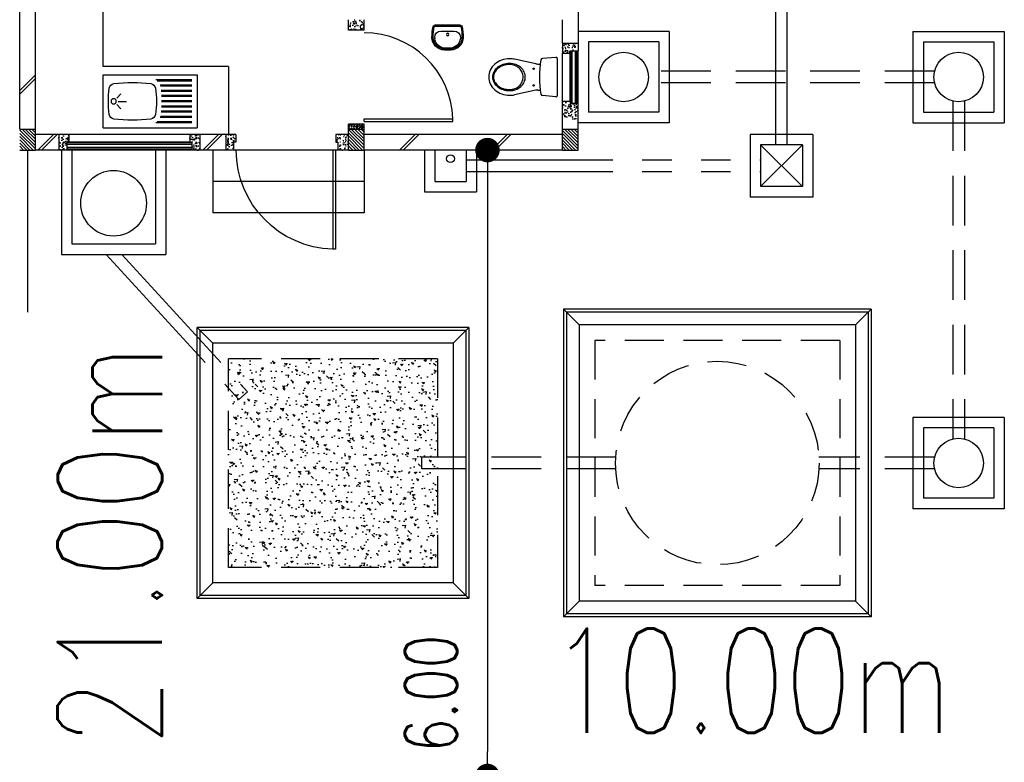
# Model space of a CAD drawing. Header units: millimetres. Extents: x 301 to 1479, y 491 to 1341.
# Tile 89 of 256: x 400 to 409, y 600 to 607. Entities that reach past the tile are written whole.
import ezdxf

# ---------------------------------------------------------------- set-up
doc = ezdxf.new("R2010")
doc.units = ezdxf.units.MM
doc.header["$LTSCALE"] = 1.5
doc.header["$MEASUREMENT"] = 0
for name, pattern in [('HIDDEN', [0.375, 0.25, -0.125]), ('HIDDEN2', [4.7625, 3.175, -1.5875]), ('PHANTOM2', [1.25, 0.625, -0.125, 0.125, -0.125, 0.125, -0.125])]:
    doc.linetypes.add(name, pattern=pattern)
for name, color, linetype in [('AP&SA', 254, 'HIDDEN'), ('Blk', 7, 'Continuous'), ('Block', 46, 'Continuous'), ('Boundary Wall', 64, 'Continuous'), ('BWCN', 4, 'Continuous'), ('DIM', 6, 'Continuous'), ('DOOR', 3, 'Continuous'), ('Ele', 8, 'Continuous'), ('HATCH', 7, 'Continuous'), ('Hatch Aggregate', 252, 'Continuous'), ('Hatch Col. C1 GF Ext.', 84, 'Continuous'), ('Hatch Stub Col', 251, 'Continuous'), ('Kerb', 251, 'Continuous'), ('P. Grease Trap', 64, 'Continuous'), ('P. Septic tank', 2, 'Continuous'), ('P. Sewr Manhole', 49, 'Continuous'), ('PVC Pipe 110', 69, 'Continuous'), ('PVC RWP 75', 77, 'Continuous'), ('PVC Sewer Pipe 110', 24, 'Continuous'), ('SANIT', 8, 'Continuous'), ('TEXT', 7, 'Continuous'), ('WINDOW', 1, 'Continuous')]:
    doc.layers.add(name, color=color, linetype=linetype)
doc.styles.add('RS1', font='romans.shx', dxfattribs={"width": 0.75, "height": 0.5})
doc.styles.add('RS2', font='romans.shx', dxfattribs={"width": 0.75, "height": 1})
doc.dimstyles.new('Souillac5', dxfattribs={"dimscale": 0.5, "dimtxt": 0.5, "dimasz": 0.47, "dimexe": 0, "dimexo": 1, "dimgap": 0.5, "dimtad": 1, "dimzin": 0, "dimdsep": 46, "dimtxsty": 'RS1', "dimblk": 'DOT', "dimcen": 3, "dimse1": 1, "dimse2": 1, "dimclrd": 6, "dimclre": 6, "dimclrt": 7, "dimaunit": 1, "dimadec": 0, "dimazin": 0, "dimtfac": 1, "dimtofl": 0, "dimtmove": 1, "dimatfit": 3, "dimfxl": 1, "dimtolj": 1, "dimtzin": 0, "dimlwe": -1, "dimarcsym": 0})
pattern_1 = [(50, (388.26804, 128.10737), (0.071726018, -0.0062752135), [0.0075, -0.0825]), (355, (388.26804, 128.10737), (-0.013875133, 0.075219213), [0.006, -0.066]), (100.451444, (388.27402, 128.10685), (0.057850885, 0.068943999), [0.006374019, -0.070114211]), (46.1842, (388.26804, 128.12737), (0.106724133, -0.016551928), [0.01125, -0.12375]), (96.635635, (388.27693, 128.12599), (0.093466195, 0.09741186), [0.009561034, -0.105171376]), (351.184164, (388.26804, 128.12737), (0.093466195, 0.09741186), [0.009, -0.099]), (21, (388.27804, 128.12237), (0.059690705, -0.040261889), [0.0075, -0.0825]), (326, (388.27804, 128.12237), (0.024331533, 0.072515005), [0.006, -0.066]), (71.451445, (388.283015, 128.11902), (0.084022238, 0.032253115), [0.006374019, -0.070114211]), (37.5, (388.26804, 128.107373), (0.0012159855, 0.0332893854), [0, -0.0652, 0, -0.067, 0, -0.06625]), (7.5, (388.26804, 128.107373), (0.0263069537, 0.0394411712), [0, -0.0382, 0, -0.0637, 0, -0.02525]), (327.5, (388.24574, 128.107373), (0.0533822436, -0.0022554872), [0, -0.025, 0, -0.078, 0, -0.1035]), (317.5, (388.23574, 128.107373), (0.058318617, 0.010010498), [0, -0.0325, 0, -0.0518, 0, -0.0735])]
pattern_2 = [(315, (409.424486, 123.072963), (0.0154679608, 0.0154679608), [])]
pattern_3 = [(50, (388.36804, 128.25737), (0.071726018, -0.0062752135), [0.0075, -0.0825]), (355, (388.36804, 128.25737), (-0.013875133, 0.075219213), [0.006, -0.066]), (100.451444, (388.37402, 128.25685), (0.057850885, 0.068943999), [0.006374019, -0.070114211]), (46.1842, (388.36804, 128.27737), (0.106724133, -0.016551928), [0.01125, -0.12375]), (96.635635, (388.37693, 128.27599), (0.093466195, 0.09741186), [0.009561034, -0.105171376]), (351.184164, (388.36804, 128.27737), (0.093466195, 0.09741186), [0.009, -0.099]), (21, (388.37804, 128.27237), (0.059690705, -0.040261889), [0.0075, -0.0825]), (326, (388.37804, 128.27237), (0.024331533, 0.072515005), [0.006, -0.066]), (71.451445, (388.383015, 128.26902), (0.084022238, 0.032253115), [0.006374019, -0.070114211]), (37.5, (388.36804, 128.257373), (0.0012159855, 0.0332893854), [0, -0.0652, 0, -0.067, 0, -0.06625]), (7.5, (388.36804, 128.257373), (0.0263069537, 0.0394411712), [0, -0.0382, 0, -0.0637, 0, -0.02525]), (327.5, (388.34574, 128.257373), (0.0533822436, -0.0022554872), [0, -0.025, 0, -0.078, 0, -0.1035]), (317.5, (388.33574, 128.257373), (0.058318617, 0.010010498), [0, -0.0325, 0, -0.0518, 0, -0.0735])]

# ---------------------------------------------------------------- blocks, each defined once
blk = doc.blocks.new('SSBSD90')
at = {"layer": 'Ele'}
for p, q in [((-900, 510), (0, 510)), ((-900, 510), (-900, 0)), ((0, 0), (0, 510)), ((-50, 460), (-395.5, 460)), ((-50, 450), (-382.1, 450)), ((-50, 410), (-354.7, 410)), ((-50, 400), (-351.5, 400)), ((-768.2, 286.8), (-729.3, 325.7)), ((-50, 360), (-345.7, 360)), ((-50, 350), (-344.7, 350)), ((-50, 310), (-341.6, 310)), ((-50, 300), (-341, 300)), ((-768.2, 223.2), (-729.3, 184.3)), ((-755, 255), (-675, 255)), ((-50, 200), (-341.6, 200)), ((-50, 210), (-341, 210)), ((-50, 260), (-340, 260)), ((-50, 250), (-340, 250)), ((-50, 100), (-354.7, 100)), ((-50, 110), (-351.5, 110)), ((-50, 150), (-345.7, 150)), ((-50, 160), (-344.7, 160)), ((-900, 0), (0, 0)), ((-50, 50), (-395.5, 50)), ((-50, 60), (-382.1, 60))]:
    blk.add_line(p, q, dxfattribs=at)
blk.add_circle((-800, 255), 25, dxfattribs=at)
for centre, radius, start, end in [((65, 255), 915, 172.01642, 187.98358), ((-791.6, 375.1), 50, 96.57699, 172.01642), ((-620, -1113.3), 1548.3, 83.42301, 96.57699), ((-448.4, 375.1), 50, 7.98358, 83.42301), ((-1305, 255), 915, 352.01642, 7.98358), ((-791.6, 134.9), 50, 187.98358, 263.42301), ((-448.4, 134.9), 50, 276.57699, 352.01642), ((-620, 1623.3), 1548.3, 263.42301, 276.57699)]:
    blk.add_arc(centre, radius, start, end, dxfattribs=at)
blk = doc.blocks.new('WC')
at = {"layer": 'SANIT'}
for p, q in [((-179.1, 0), (179.1, 0)), ((-189, -10.9), (-177.5, -141.5)), ((189, -10.9), (177.5, -141.5)), ((-125, -184.5), (-125, -161.4)), ((125, -184.5), (125, -161.4)), ((-127.2, -205.2), (-170.1, -407.8)), ((127.2, -205.2), (170.1, -407.8))]:
    blk.add_line(p, q, dxfattribs=at)
for points in [[(130, -455, 0.086378), (119.8, -396.7, 0.092622), (91.9, -348.9, 0.103078), (48.8, -316.1, 0.111925), (0, -305, 0.111925), (-48.8, -316.1, 0.103078), (-91.9, -348.9, 0.092622), (-119.8, -396.7, 0.086378), (-130, -455, 0.086378)], [(120, -455, 0.091554), (110.7, -404.8, 0.095342), (84.9, -363.1, 0.101238), (45.4, -334.7, 0.105842), (0, -325, 0.105842), (-45.4, -334.7, 0.101238), (-84.9, -363.1, 0.095342), (-110.7, -404.8, 0.091554), (-120, -455, 0.091554)], [(-175, -455, 0.087147), (-161.4, -532.7, 0.093047), (-123.7, -596.4, 0.102819), (-65.8, -640.2, 0.110985), (0, -655, 0.110985), (65.8, -640.2, 0.102819), (123.7, -596.4, 0.093047), (161.4, -532.7, 0.087147), (175, -455, 0.052217), (170.1, -407.8, 0.093047)], [(-170.1, -407.8, 0.052217), (-175, -455, 0.087147)], [(-130, -455, 0.079027), (-119.7, -519.8, 0.088191), (-91.9, -571.7, 0.105253), (-48.1, -608.1, 0.121599), (0, -620, 0.121599), (48.1, -608.1, 0.105253), (91.9, -571.7, 0.088191), (119.7, -519.8, 0.079027), (130, -455, 0.079027)], [(-120, -455, 0.077736), (-110.5, -515.9, 0.087342), (-84.9, -564.6, 0.105569), (-44.3, -598.9, 0.12344), (0, -610, 0.12344), (44.3, -598.9, 0.105569), (84.9, -564.6, 0.087342), (110.5, -515.9, 0.077736), (120, -455, 0.077736)]]:
    blk.add_lwpolyline(points, format="xyb", dxfattribs=at)
for centre in [(-80, -225), (80, -225)]:
    blk.add_circle(centre, 6, dxfattribs=at)
for centre, radius, start, end in [((-179.1, -10), 10, 90, 185.04245), ((179.1, -10), 10, 354.95755, 90), ((-162.6, -140.2), 15, 185.04245, 259.60796), ((0, 746.3), 916.3, 259.60796, 280.39204), ((-225, -184.5), 100, 348.04369, 0), ((225, -184.5), 100, 180, 191.95631), ((162.6, -140.2), 15, 280.39204, 354.95755)]:
    blk.add_arc(centre, radius, start, end, dxfattribs=at)
blk = doc.blocks.new('Wh1')
at = {"layer": 'SANIT'}
for p, q in [((197, 0), (-197, 0)), ((197, -20), (-197, -20)), ((105, -100), (-105, -100)), ((-205, -200), (-205, -217)), ((205, -200), (205, -217)), ((50, -380), (-50, -380)), ((50, -400), (-50, -400)), ((-30, -373), (30, -373))]:
    blk.add_line(p, q, dxfattribs=at)
blk.add_circle((0, -154), 20, dxfattribs=at)
for centre, radius, start, end in [((0, -200), 250, 180, 180), ((0, -200), 250, 0, 0), ((-197, -35), 35, 90, 167.7776), ((197, -35), 35, 12.2224, 90), ((567, -201), 817, 167.7776, 179.9598), ((567, -201), 797, 167.7776, 179.9598), ((-197, -35), 15, 90, 167.7776), ((-105, -200), 100, 90, 180), ((105, -200), 100, 0, 90), ((197, -35), 15, 12.2224, 90), ((-567, -201), 797, 0.0402, 12.2224), ((-567, -201), 817, 0.0402, 12.2224), ((-50, -200), 200, 180, 270), ((-50, -200), 180, 180, 270), ((-30, -197), 176, 186.7076, 270.013), ((30, -197), 176, 269.987, 353.2924), ((50, -200), 180, 270, 0), ((50, -200), 200, 270, 0)]:
    blk.add_arc(centre, radius, start, end, dxfattribs=at)
blk = doc.blocks.new('Dr900')
at = {"layer": 'DOOR'}
for p, q in [((-50, 0), (-50, 850)), ((-25, 850), (-50, 850)), ((-25, 0), (-25, 850)), ((-25, 0), (-50, 0))]:
    blk.add_line(p, q, dxfattribs=at)
blk.add_arc((-24.3, -0.3), 850.7, 91.72797, 179.98222, dxfattribs=at)
blk = doc.blocks.new('Dr1000')
at = {"layer": 'DOOR'}
for p, q in [((-50, 0), (-50, 950)), ((-25, 950), (-50, 950)), ((-25, 0), (-25, 950)), ((-25, 0), (-50, 0))]:
    blk.add_line(p, q, dxfattribs=at)
blk.add_arc((-24.4, -0.2), 950.6, 91.54201, 179.98579, dxfattribs=at)
blk = doc.blocks.new('SSSU-D2')
at = {"layer": 'Hatch Aggregate'}
h = blk.add_hatch(dxfattribs=at)
h.set_pattern_fill('AR-CONC', color=256, scale=0.03, angle=90)
h.set_pattern_definition([(140, (33566.527, -774235.52378), (0.018825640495, 0.21517805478), [0.0225, -0.2475]), (85, (33566.527, -774235.52378), (-0.22565764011, -0.041625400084), [0.018, -0.198]), (190.45144446, (33566.52857, -774235.50584), (-0.20683199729, 0.17355265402), [0.0191220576, -0.2103426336]), (136.1842, (33566.467, -774235.52378), (0.04965578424, 0.3201723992), [0.03375, -0.37125]), (186.63563549, (33566.47114, -774235.4971), (-0.29223558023, 0.2803985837), [0.0286831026, -0.315514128]), (81.18416399, (33566.467, -774235.52378), (-0.29223558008, 0.28039858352), [0.027, -0.2970000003]), (111, (33566.482, -774235.49378), (0.1207856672, 0.179072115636), [0.0225, -0.2475]), (56, (33566.482, -774235.49378), (-0.217545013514, 0.072994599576), [0.018, -0.198]), (161.45144474, (33566.49207, -774235.47885), (-0.09675934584, 0.25206671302), [0.019122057, -0.2103426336]), (127.5, (33566.527, -774235.523775), (-0.0998681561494, 0.003647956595), [0, -0.1956, 0, -0.201, 0, -0.19875]), (97.5, (33566.527, -774235.52378), (-0.118323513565, 0.078920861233), [0, -0.1146, 0, -0.1911, 0, -0.07575]), (57.5, (33566.527, -774235.590675), (0.00676646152, 0.160146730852), [0, -0.075, 0, -0.234, 0, -0.3105]), (47.5, (33566.527, -774235.62068), (-0.0300314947, 0.174955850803), [0, -0.0975, 0, -0.1554, 0, -0.2205])])
h.paths.add_polyline_path([(-4.45, -11.8), (-2.445, -11.8), (-2.445, -9.8), (-4.45, -9.8)])
at = {"layer": 'Hatch Col. C1 GF Ext.'}
h = blk.add_hatch(dxfattribs=at)
h.set_pattern_fill('ANSI31', color=256, scale=0.175, angle=-90)
h.set_pattern_definition(pattern_2)
h.paths.add_polyline_path([(-6.3, -7.6), (-6.45, -7.6), (-6.45, -7.8), (-6.3, -7.8)])
h = blk.add_hatch(dxfattribs=at)
h.set_pattern_fill('ANSI31', color=256, scale=0.175, angle=-90)
h.set_pattern_definition(pattern_2)
h.paths.add_polyline_path([(-3.15, -7.6), (-3.3, -7.6), (-3.3, -7.8), (-3.15, -7.8)])
h = blk.add_hatch(dxfattribs=at)
h.set_pattern_fill('ANSI31', color=256, scale=0.175, angle=-90)
h.set_pattern_definition(pattern_2)
h.paths.add_polyline_path([(-1.1, -7.6), (-1.25, -7.6), (-1.25, -7.8), (-1.1, -7.8)])
at = {"layer": 'Hatch Stub Col', "linetype": 'ByBlock'}
h = blk.add_hatch(dxfattribs=at)
h.set_pattern_fill('AR-CONC', color=256, scale=0.01, angle=720)
h.set_pattern_definition([(50, (388.26804, 128.05737), (0.071726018, -0.0062752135), [0.0075, -0.0825]), (355, (388.26804, 128.05737), (-0.013875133, 0.075219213), [0.006, -0.066]), (100.451444, (388.27402, 128.05685), (0.057850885, 0.068943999), [0.006374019, -0.070114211]), (46.1842, (388.26804, 128.07737), (0.106724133, -0.016551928), [0.01125, -0.12375]), (96.635635, (388.27693, 128.07599), (0.093466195, 0.09741186), [0.009561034, -0.105171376]), (351.184164, (388.26804, 128.07737), (0.093466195, 0.09741186), [0.009, -0.099]), (21, (388.27804, 128.07237), (0.059690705, -0.040261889), [0.0075, -0.0825]), (326, (388.27804, 128.07237), (0.024331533, 0.072515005), [0.006, -0.066]), (71.451445, (388.283015, 128.06902), (0.084022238, 0.032253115), [0.006374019, -0.070114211]), (37.5, (388.26804, 128.057373), (0.0012159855, 0.0332893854), [0, -0.0652, 0, -0.067, 0, -0.06625]), (7.5, (388.26804, 128.057373), (0.0263069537, 0.0394411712), [0, -0.0382, 0, -0.0637, 0, -0.02525]), (327.5, (388.24574, 128.057373), (0.0533822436, -0.0022554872), [0, -0.025, 0, -0.078, 0, -0.1035]), (317.5, (388.23574, 128.057373), (0.058318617, 0.010010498), [0, -0.0325, 0, -0.0518, 0, -0.0735])])
h.paths.add_polyline_path([(-3.3, -6.65), (-3.3, -6.55), (-3.15, -6.55), (-3.15, -6.65)])
h = blk.add_hatch(dxfattribs=at)
h.set_pattern_fill('AR-CONC', color=256, scale=0.01, angle=720)
h.set_pattern_definition(pattern_1)
h.paths.add_polyline_path([(-1.25, -6.775), (-1.25, -6.87), (-1.175, -6.87), (-1.175, -6.85), (-1.1, -6.85), (-1.1, -6.775)])
h = blk.add_hatch(dxfattribs=at)
h.set_pattern_fill('AR-CONC', color=256, scale=0.01, angle=720)
h.set_pattern_definition(pattern_1)
h.paths.add_polyline_path([(-1.175, -7.35), (-1.175, -7.33), (-1.25, -7.33), (-1.25, -7.5), (-1.1, -7.5), (-1.1, -7.35)])
h = blk.add_hatch(dxfattribs=at)
h.set_pattern_fill('AR-CONC', color=256, scale=0.005, angle=720)
h.set_pattern_definition([(50, (388.26804, 128.257373), (0.0358630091, -0.0031376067), [0.00375, -0.04125]), (355, (388.26804, 128.257373), (-0.0069375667, 0.0376096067), [0.003, -0.033]), (100.451444, (388.27103, 128.25711), (0.0289254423, 0.0344719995), [0.0031870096, -0.0350571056]), (46.1842, (388.26804, 128.267373), (0.0533620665, -0.008275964), [0.005625, -0.061875]), (96.635635, (388.27249, 128.266683), (0.046733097, 0.04870593), [0.004780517, -0.052585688]), (351.184164, (388.26804, 128.267373), (0.046733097, 0.04870593), [0.0045, -0.0495]), (21, (388.27304, 128.264873), (0.0298453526, -0.0201309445), [0.00375, -0.04125]), (326, (388.27304, 128.264873), (0.0121657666, 0.0362575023), [0.003, -0.033]), (71.451445, (388.275528, 128.263195), (0.0420111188, 0.0161265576), [0.0031870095, -0.0350571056]), (37.5, (388.268041, 128.257373), (0.00060799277, 0.0166446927), [0, -0.0326, 0, -0.0335, 0, -0.033125]), (7.5, (388.268041, 128.257373), (0.0131534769, 0.0197205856), [0, -0.0191, 0, -0.03185, 0, -0.012625]), (327.5, (388.256891, 128.257373), (0.0266911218, -0.0011277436), [0, -0.0125, 0, -0.039, 0, -0.05175]), (317.5, (388.25189, 128.257373), (0.0291593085, 0.0050052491), [0, -0.01625, 0, -0.0259, 0, -0.03675])])
h.paths.add_polyline_path([(-3.3, -7.55), (-3.3, -7.6), (-3.15, -7.6), (-3.15, -7.55)])
h = blk.add_hatch(dxfattribs=at)
h.set_pattern_fill('AR-CONC', color=256, scale=0.01, angle=720)
h.set_pattern_definition(pattern_3)
h.paths.add_polyline_path([(-6.0746, -7.8), (-5.9996, -7.8), (-5.9996, -7.725), (-5.9796, -7.725), (-5.9796, -7.65), (-6.0746, -7.65)])
h = blk.add_hatch(dxfattribs=at)
h.set_pattern_fill('AR-CONC', color=256, scale=0.01, angle=720)
h.set_pattern_definition(pattern_3)
h.paths.add_polyline_path([(-4.8196, -7.725), (-4.7996, -7.725), (-4.7996, -7.8), (-4.7246, -7.8), (-4.7246, -7.65), (-4.8196, -7.65)])
h = blk.add_hatch(dxfattribs=at)
h.set_pattern_fill('AR-CONC', color=256, scale=0.01, angle=720)
h.set_pattern_definition([(50, (388.41804, 128.25737), (0.071726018, -0.0062752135), [0.0075, -0.0825]), (355, (388.41804, 128.25737), (-0.013875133, 0.075219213), [0.006, -0.066]), (100.451444, (388.42402, 128.25685), (0.057850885, 0.068943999), [0.006374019, -0.070114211]), (46.1842, (388.41804, 128.27737), (0.106724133, -0.016551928), [0.01125, -0.12375]), (96.635635, (388.42693, 128.27599), (0.093466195, 0.09741186), [0.009561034, -0.105171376]), (351.184164, (388.41804, 128.27737), (0.093466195, 0.09741186), [0.009, -0.099]), (21, (388.42804, 128.27237), (0.059690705, -0.040261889), [0.0075, -0.0825]), (326, (388.42804, 128.27237), (0.024331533, 0.072515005), [0.006, -0.066]), (71.451445, (388.433015, 128.26902), (0.084022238, 0.032253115), [0.006374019, -0.070114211]), (37.5, (388.41804, 128.257373), (0.0012159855, 0.0332893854), [0, -0.0652, 0, -0.067, 0, -0.06625]), (7.5, (388.41804, 128.257373), (0.0263069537, 0.0394411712), [0, -0.0382, 0, -0.0637, 0, -0.02525]), (327.5, (388.39574, 128.257373), (0.0533822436, -0.0022554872), [0, -0.025, 0, -0.078, 0, -0.1035]), (317.5, (388.38574, 128.257373), (0.058318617, 0.010010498), [0, -0.0325, 0, -0.0518, 0, -0.0735])])
h.paths.add_polyline_path([(-4.475, -7.8), (-4.4, -7.8), (-4.4, -7.725), (-4.38, -7.725), (-4.38, -7.65), (-4.475, -7.65)])
h = blk.add_hatch(dxfattribs=at)
h.set_pattern_fill('AR-CONC', color=256, scale=0.01, angle=720)
h.set_pattern_definition([(50, (388.26804, 128.25737), (0.071726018, -0.0062752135), [0.0075, -0.0825]), (355, (388.26804, 128.25737), (-0.013875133, 0.075219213), [0.006, -0.066]), (100.451444, (388.27402, 128.25685), (0.057850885, 0.068943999), [0.006374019, -0.070114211]), (46.1842, (388.26804, 128.27737), (0.106724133, -0.016551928), [0.01125, -0.12375]), (96.635635, (388.27693, 128.27599), (0.093466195, 0.09741186), [0.009561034, -0.105171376]), (351.184164, (388.26804, 128.27737), (0.093466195, 0.09741186), [0.009, -0.099]), (21, (388.27804, 128.27237), (0.059690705, -0.040261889), [0.0075, -0.0825]), (326, (388.27804, 128.27237), (0.024331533, 0.072515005), [0.006, -0.066]), (71.451445, (388.283015, 128.26902), (0.084022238, 0.032253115), [0.006374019, -0.070114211]), (37.5, (388.26804, 128.257373), (0.0012159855, 0.0332893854), [0, -0.0652, 0, -0.067, 0, -0.06625]), (7.5, (388.26804, 128.257373), (0.0263069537, 0.0394411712), [0, -0.0382, 0, -0.0637, 0, -0.02525]), (327.5, (388.24574, 128.257373), (0.0533822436, -0.0022554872), [0, -0.025, 0, -0.078, 0, -0.1035]), (317.5, (388.23574, 128.257373), (0.058318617, 0.010010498), [0, -0.0325, 0, -0.0518, 0, -0.0735])])
h.paths.add_polyline_path([(-3.4, -7.8), (-3.3, -7.8), (-3.3, -7.65), (-3.42, -7.65), (-3.42, -7.725), (-3.4, -7.725)])
at = {"layer": 'AP&SA', "linetype": 'HIDDEN'}
for p, q in [((1.41, -9.625), (-0.94, -9.625)), ((-0.94, -9.625), (-0.94, -11.975)), ((1.41, -9.625), (1.41, -11.975)), ((-4.45, -11.8), (-4.45, -9.8)), ((-2.445, -9.8), (-4.45, -9.8)), ((-2.445, -9.8), (-2.445, -11.8)), ((-2.445, -11.8), (-4.45, -11.8)), ((1.41, -11.975), (-0.94, -11.975))]:
    blk.add_line(p, q, dxfattribs=at)
at = {"layer": 'Block', "linetype": 'ByBlock'}
for p, q in [((-6.45, -7.6), (-6.45, -3.3)), ((-6.3, -7.6), (-6.3, -3.3)), ((-1.1, -6.175), (-1.1, -6.775)), ((-1.25, -6.775), (-1.25, -6.55)), ((-6.0746, -7.65), (-6.3, -7.65)), ((-4.475, -7.65), (-4.7246, -7.65)), ((-1.25, -7.65), (-3.15, -7.65)), ((-6.0746, -7.8), (-6.3, -7.8)), ((-4.475, -7.8), (-4.7246, -7.8)), ((-1.25, -7.8), (-3.15, -7.8))]:
    blk.add_line(p, q, dxfattribs=at)
at = {"layer": 'Block'}
blk.add_circle((-0.6625, -7.1), 0.2375, dxfattribs=at)
at = {"layer": 'Boundary Wall', "linetype": 'ByBlock'}
blk.add_line((-6.375, -7.8), (-6.375, -9.355), dxfattribs=at)
at = {"layer": 'BWCN'}
for p, q in [((-3.3, -6.65), (-3.3, -6.55)), ((-3.15, -6.65), (-3.15, -6.55)), ((-3.15, -6.65), (-3.3, -6.65)), ((-1.25, -6.775), (-1.25, -6.87)), ((-1.25, -6.775), (-1.1, -6.775)), ((-1.1, -6.775), (-1.1, -6.85)), ((-1.25, -6.87), (-1.175, -6.87)), ((-1.175, -6.85), (-1.1, -6.85)), ((-1.175, -6.87), (-1.175, -6.85)), ((-1.25, -7.33), (-1.175, -7.33)), ((-1.25, -7.6), (-1.25, -7.33)), ((-1.175, -7.33), (-1.175, -7.35)), ((-1.175, -7.35), (-1.1, -7.35)), ((-1.1, -7.6), (-1.1, -7.35)), ((-6.45, -7.6), (-6.3, -7.6)), ((-6.3, -7.8), (-6.3, -7.6)), ((-3.15, -7.55), (-3.3, -7.55)), ((-3.3, -7.6), (-3.3, -7.55)), ((-3.3, -7.6), (-3.15, -7.6)), ((-3.3, -7.8), (-3.3, -7.6)), ((-3.15, -7.6), (-3.15, -7.55)), ((-3.15, -7.8), (-3.15, -7.6)), ((-1.25, -7.6), (-1.1, -7.6)), ((-1.25, -7.8), (-1.25, -7.6)), ((-1.1, -7.8), (-1.1, -7.6)), ((-6.0746, -7.65), (-6.0746, -7.8)), ((-5.9796, -7.65), (-6.0746, -7.65)), ((-5.9996, -7.725), (-5.9996, -7.8)), ((-5.9796, -7.725), (-5.9996, -7.725)), ((-5.9796, -7.65), (-5.9796, -7.725)), ((-4.8196, -7.65), (-4.8196, -7.725)), ((-4.7246, -7.65), (-4.8196, -7.65)), ((-4.8196, -7.725), (-4.7996, -7.725)), ((-4.7996, -7.725), (-4.7996, -7.8)), ((-4.7246, -7.65), (-4.7246, -7.8)), ((-4.38, -7.65), (-4.475, -7.65)), ((-4.475, -7.65), (-4.475, -7.8)), ((-4.4, -7.725), (-4.4, -7.8)), ((-4.38, -7.725), (-4.4, -7.725)), ((-4.38, -7.65), (-4.38, -7.725)), ((-3.3, -7.65), (-3.42, -7.65)), ((-3.42, -7.65), (-3.42, -7.725)), ((-3.42, -7.725), (-3.4, -7.725)), ((-3.4, -7.725), (-3.4, -7.8)), ((-6.45, -7.8), (-6.3, -7.8)), ((-5.9996, -7.8), (-6.0746, -7.8)), ((-4.7246, -7.8), (-4.7996, -7.8)), ((-4.4, -7.8), (-4.475, -7.8)), ((-3.3, -7.8), (-3.4, -7.8)), ((-3.3, -7.8), (-3.15, -7.8)), ((-1.25, -7.8), (-1.1, -7.8))]:
    blk.add_line(p, q, dxfattribs=at)
at = {"layer": 'Ele'}
for p, q in [((-5.65, -7), (-5.65, -5.8)), ((-1.25, -7.33), (-1.25, -6.87)), ((-1.175, -7.33), (-1.175, -6.87)), ((-1.17, -7.35), (-1.17, -6.85)), ((-1.11, -7.35), (-1.11, -6.85)), ((-1.1, -7.35), (-1.1, -6.85)), ((-4.4505, -7), (-5.65, -7)), ((-4.4505, -7), (-4.4505, -7.65)), ((-4.7996, -7.73), (-5.9996, -7.73)), ((-4.8196, -7.65), (-5.9796, -7.65)), ((-4.8196, -7.725), (-5.9796, -7.725)), ((-4.7996, -7.79), (-5.9996, -7.79)), ((-4.7996, -7.8), (-5.9996, -7.8)), ((-4.6, -7.8), (-4.6, -8.4)), ((-3.4, -7.8), (-4.4, -7.8)), ((-3.15, -7.8), (-3.15, -8.4)), ((-3.15, -8.1), (-4.6, -8.1)), ((-3.15, -8.4), (-4.6, -8.4))]:
    blk.add_line(p, q, dxfattribs=at)
at = {"layer": 'HATCH'}
for p, q in [((-6.3, -7.0792), (-6.45, -7.2292)), ((-6.3, -7.1145), (-6.45, -7.2645)), ((-6.1273, -7.65), (-6.2773, -7.8)), ((-6.0919, -7.65), (-6.2419, -7.8)), ((-4.5443, -7.65), (-4.6943, -7.8)), ((-4.5089, -7.65), (-4.6589, -7.8)), ((-2.6602, -7.65), (-2.8102, -7.8)), ((-2.6249, -7.65), (-2.7749, -7.8)), ((-1.7778, -7.65), (-1.9278, -7.8)), ((-1.7425, -7.65), (-1.8925, -7.8))]:
    blk.add_line(p, q, dxfattribs=at)
at = {"layer": 'Kerb'}
for p, q in [((-0.225, -6.6625), (-1.1, -6.6625)), ((-0.225, -6.6625), (-0.225, -7.5375)), ((2.11, -6.6625), (2.985, -6.6625)), ((2.11, -6.6625), (2.11, -7.5375)), ((2.985, -6.6625), (2.985, -7.5375)), ((-1, -6.7625), (-1, -7.4375)), ((-0.325, -6.7625), (-1, -6.7625)), ((-0.325, -6.7625), (-0.325, -7.4375)), ((2.21, -6.7625), (2.885, -6.7625)), ((2.21, -6.7625), (2.21, -7.4375)), ((2.885, -6.7625), (2.885, -7.4375)), ((-0.325, -7.4375), (-1, -7.4375)), ((2.21, -7.4375), (2.885, -7.4375)), ((-0.225, -7.5375), (-1.1, -7.5375)), ((2.11, -7.5375), (2.985, -7.5375)), ((0.55, -7.65), (0.55, -8.25)), ((1.15, -7.65), (0.55, -7.65)), ((1.15, -7.65), (1.15, -8.25)), ((-6.05, -7.8), (-6.05, -8.8)), ((-5.95, -7.8), (-5.95, -8.7)), ((-5.15, -7.8), (-5.15, -8.7)), ((-5.05, -7.8), (-5.05, -8.8)), ((-2.5712, -7.8), (-2.5712, -8.2)), ((-2.4712, -7.8), (-2.4712, -8.1)), ((-2.1712, -7.8), (-2.1712, -8.1)), ((-2.0712, -7.8), (-2.0712, -8.2)), ((0.65, -7.75), (0.65, -8.15)), ((1.05, -7.75), (0.65, -7.75)), ((1.05, -8.15), (0.65, -7.75)), ((1.05, -7.75), (0.65, -8.15)), ((1.05, -7.75), (1.05, -8.15)), ((-2.4712, -8.1), (-2.1712, -8.1)), ((-2.5712, -8.2), (-2.0712, -8.2)), ((1.05, -8.15), (0.65, -8.15)), ((1.15, -8.25), (0.55, -8.25)), ((-5.95, -8.7), (-5.15, -8.7)), ((-6.05, -8.8), (-5.05, -8.8)), ((-1.24, -9.325), (-1.24, -12.275)), ((1.71, -9.325), (-1.24, -9.325)), ((-1.24, -9.325), (-1.09, -9.475)), ((1.71, -9.325), (1.56, -9.475)), ((1.71, -9.325), (1.71, -12.275)), ((-1.21, -9.355), (-1.21, -12.245)), ((1.68, -9.355), (-1.21, -9.355)), ((1.68, -9.355), (1.68, -12.245)), ((-4.75, -12.1), (-4.75, -9.5)), ((-2.145, -9.5), (-4.75, -9.5)), ((-4.6, -9.65), (-4.75, -9.5)), ((-2.295, -9.65), (-2.145, -9.5)), ((-2.145, -9.5), (-2.145, -12.1)), ((1.56, -9.475), (-1.09, -9.475)), ((-1.09, -9.475), (-1.09, -12.125)), ((1.56, -9.475), (1.56, -12.125)), ((-4.72, -12.07), (-4.72, -9.53)), ((-2.175, -9.53), (-4.72, -9.53)), ((-2.175, -9.53), (-2.175, -12.07)), ((-4.6, -11.95), (-4.6, -9.65)), ((-2.295, -9.65), (-4.6, -9.65)), ((-2.295, -9.65), (-2.295, -11.95)), ((2.11, -10.3625), (2.11, -11.2375)), ((2.985, -10.3625), (2.11, -10.3625)), ((2.985, -10.3625), (2.985, -11.2375)), ((2.21, -10.4625), (2.21, -11.1375)), ((2.885, -10.4625), (2.21, -10.4625)), ((2.885, -10.4625), (2.885, -11.1375)), ((2.885, -11.1375), (2.21, -11.1375)), ((2.985, -11.2375), (2.11, -11.2375)), ((-4.6, -11.95), (-4.75, -12.1)), ((-2.295, -11.95), (-4.6, -11.95)), ((-2.295, -11.95), (-2.145, -12.1)), ((-2.175, -12.07), (-4.72, -12.07)), ((-2.145, -12.1), (-4.75, -12.1)), ((-1.24, -12.275), (-1.09, -12.125)), ((1.56, -12.125), (-1.09, -12.125)), ((1.71, -12.275), (1.56, -12.125)), ((1.68, -12.245), (-1.21, -12.245)), ((1.71, -12.275), (-1.24, -12.275))]:
    blk.add_line(p, q, dxfattribs=at)
at = {"layer": 'P. Grease Trap'}
blk.add_circle((-5.55, -8.31), 0.315, dxfattribs=at)
at = {"layer": 'P. Septic tank', "linetype": 'HIDDEN'}
blk.add_circle((0.235, -10.8), 0.975, dxfattribs=at)
at = {"layer": 'P. Sewr Manhole'}
for centre in [(2.5475, -7.1), (2.5475, -10.8)]:
    blk.add_circle(centre, 0.2375, dxfattribs=at)
at = {"layer": 'PVC Pipe 110', "linetype": 'PHANTOM2', "ltscale": 1.5}
for p, q in [((0.795, -7.75), (0.795, -6.05)), ((0.905, -7.75), (0.905, -6.05)), ((-2.1712, -7.895), (0.65, -7.895)), ((-2.1712, -8.005), (0.65, -8.005)), ((-5.6218, -8.8), (-4.3488, -10.1922)), ((-5.4727, -8.8), (-4.2676, -10.118))]:
    blk.add_line(p, q, dxfattribs=at)
at = {"layer": 'PVC Pipe 110', "linetype": 'PHANTOM2', "ltscale": 2}
blk.add_line((-4.3488, -10.1922), (-4.2676, -10.118), dxfattribs=at)
at = {"layer": 'PVC RWP 75'}
blk.add_circle((-2.3212, -7.8825), 0.0375, dxfattribs=at)
at = {"layer": 'PVC Sewer Pipe 110', "linetype": 'HIDDEN2', "ltscale": 0.1}
for p, q in [((2.3164, -7.045), (-0.4315, -7.045)), ((2.3164, -7.155), (-0.4315, -7.155)), ((2.4925, -7.331), (2.4925, -10.569)), ((2.6025, -7.331), (2.6025, -10.569)), ((-0.7385, -10.745), (-2.595, -10.745)), ((2.3164, -10.745), (1.2084, -10.745)), ((-0.7385, -10.855), (-2.595, -10.855)), ((2.3164, -10.855), (1.2084, -10.855))]:
    blk.add_line(p, q, dxfattribs=at)
at = {"layer": 'PVC Sewer Pipe 110', "linetype": 'HIDDEN2'}
blk.add_line((-2.595, -10.855), (-2.595, -10.745), dxfattribs=at)
at = {"layer": 'WINDOW', "linetype": 'HIDDEN2', "ltscale": 0.5}
for p, q in [((-1.155, -7.35), (-1.155, -6.85)), ((-1.125, -7.35), (-1.125, -6.85))]:
    blk.add_line(p, q, dxfattribs=at)
at = {"layer": 'WINDOW'}
for p, q in [((-4.7996, -7.745), (-5.9996, -7.745)), ((-4.7996, -7.775), (-5.9996, -7.775))]:
    blk.add_line(p, q, dxfattribs=at)
at = {"layer": 'DOOR', "yscale": 0.001, "zscale": 0.001}
for name, p, xscale, rotation in [('Dr900', (-3.15, -7.55), 0.001, 270), ('Dr1000', (-3.4, -7.8), -0.001, 180)]:
    blk.add_blockref(name, p, dxfattribs=dict(at, xscale=xscale, rotation=rotation))
at = {"layer": 'SANIT', "xscale": 0.001, "yscale": 0.001, "zscale": 0.001, "rotation": 269.9999999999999}
blk.add_blockref('WC', (-1.3, -7.1), dxfattribs=at)
at = {"layer": 'WINDOW', "linetype": 'ByBlock', "xscale": -0.0006, "yscale": 0.0006, "zscale": 0.0006}
blk.add_blockref('Wh1', (-2.3497, -6.6), dxfattribs=at)
at = {"layer": 'WINDOW', "linetype": 'ByBlock', "xscale": -0.001, "yscale": 0.001, "zscale": 0.001, "rotation": 180}
blk.add_blockref('SSBSD90', (-4.75, -7.0778), dxfattribs=at)
blk = doc.blocks.new('_DOT')
at = {"color": 0, "linetype": 'ByBlock'}
blk.add_line((-0.5, 0), (-1, 0), dxfattribs=at)
at = {"color": 0, "linetype": 'ByBlock', "const_width": 0.5}
blk.add_lwpolyline([(-0.25, 0, 1), (0.25, 0, 1)], format="xyb", close=True, dxfattribs=at)
blk = doc.blocks.new('*D56')
at = {"layer": 'DEFPOINTS', "color": 0, "transparency": 16777216}
for p in [(404.3698, 605.769), (404.3698, 599.769), (404.3698, 599.769)]:
    blk.add_point(p, dxfattribs=at)
at = {"layer": 'DIM', "color": 6, "lineweight": -2, "transparency": 16777216}
blk.add_line((404.3698, 605.534), (404.3698, 600.004), dxfattribs=at)
at = {"layer": 'DIM', "color": 6, "lineweight": -2, "transparency": 16777216, "xscale": 0.235, "yscale": 0.235, "zscale": 0.235}
for p, rotation in [((404.3698, 605.769), 90), ((404.3698, 599.769), 270)]:
    blk.add_blockref('_DOT', p, dxfattribs=dict(at, rotation=rotation))
at = {"layer": 'DIM', "color": 7, "transparency": 16777216, "insert": (403.8291, 600.5601), "char_height": 0.5, "attachment_point": 5, "rotation": 90, "style": 'RS1'}
blk.add_mtext('\\A1;6.00', dxfattribs=at)

msp = doc.modelspace()

# ---------------------------------------------------------------- block references
at = {"layer": 'Blk'}
msp.add_blockref('SSSU-D2', (406.3376, 613.569), dxfattribs=at)

# ---------------------------------------------------------------- texts
at = {"layer": 'TEXT', "style": 'RS2', "width": 0.75}
for s, rotation, p in [('21.00m', 89.94887, (401.2493, 600.0555)), ('10.00m', 0.01044, (404.969, 600.1818))]:
    msp.add_text(s, height=1, rotation=rotation, dxfattribs=at).set_placement(p)

# ---------------------------------------------------------------- dimensions: what is measured, and where the dimension line sits
at = {"layer": 'DIM'}
dim = msp.add_linear_dim(base=(404.3698, 599.769), p1=(404.3698, 605.769), p2=(404.3698, 599.769), angle=90, dimstyle='Souillac5', override={"dimtmove": 2}, dxfattribs=at)
dim.commit()
dim.dimension.update_dxf_attribs({"geometry": '*D56', "text_midpoint": (403.8291, 600.5601), "dimtype": 160})

doc.saveas('drawing.dxf')
